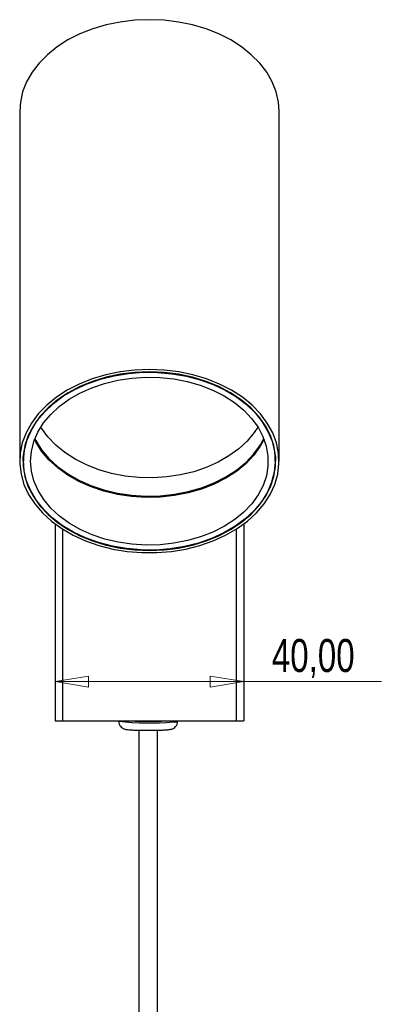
# Model space of a CAD drawing. Header units: millimetres. Extents: x 455 to 882, y -101 to 794.
# Tile 12 of 12: x 844 to 882, y 570 to 675. Entities that reach past the tile are written whole.
import ezdxf

# ---------------------------------------------------------------- set-up
doc = ezdxf.new("R2010")
doc.units = ezdxf.units.MM
doc.styles.add('SLDTEXTSTYLE0', font='TXT', dxfattribs={"width": 0.75})
doc.dimstyles.new('SLDDIMSTYLE2', dxfattribs={"dimtxt": 3.5, "dimasz": 3.556, "dimexe": 0, "dimexo": 0.0625, "dimgap": 0.875, "dimtad": 1, "dimlfac": 2, "dimrnd": 1e-09, "dimzin": 12, "dimdsep": 46, "dimtxsty": 'SLDTEXTSTYLE0', "dimblk1": 'CLOSED', "dimblk2": 'CLOSED', "dimsah": 1, "dimcen": 0.09, "dimadec": 0, "dimazin": 3, "dimtfac": 1, "dimtofl": 0, "dimtmove": 0, "dimatfit": 3, "dimldrblk": 'CLOSED', "dimfxl": 0, "dimfrac": 2, "dimtolj": 1, "dimtzin": 12, "dimarcsym": 0})

# ---------------------------------------------------------------- blocks, each defined once
blk = doc.blocks.new('_Closed')
at = {"color": 0, "linetype": 'ByBlock', "lineweight": -2}
for p, q in [((-1, 0.166667), (0, 0)), ((-1, 0.166667), (-1, -0.166667)), ((0, 0), (-1, -0.166667)), ((0, 0), (-1, 0))]:
    blk.add_line(p, q, dxfattribs=at)
blk = doc.blocks.new('_D_4')
at = {"color": 7, "linetype": 'Continuous', "lineweight": 0}
for q in [(847.47, 604.69), (882.09, 604.69)]:
    blk.add_line((867.47, 604.69), q, dxfattribs=at)
at = {"color": 7, "linetype": 'Continuous', "lineweight": 18, "xscale": 3.556, "yscale": 3.556, "rotation": 180.0000000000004}
blk.add_blockref('_Closed', (847.47, 604.69, -45.92), dxfattribs=at)
at = {"color": 7, "linetype": 'Continuous', "lineweight": 18, "xscale": 3.556, "yscale": 3.556}
blk.add_blockref('_Closed', (867.47, 604.69, -45.92), dxfattribs=at)
at = {"color": 7, "linetype": 'Continuous', "lineweight": 18, "insert": (870.45, 609.21), "char_height": 3.5, "attachment_point": 1, "style": 'SLDTEXTSTYLE0'}
blk.add_mtext('40,00', dxfattribs=at)

msp = doc.modelspace()

# ---------------------------------------------------------------- linework, layer by layer
at = {"color": 7, "linetype": 'Continuous', "lineweight": 25}
for p, q in [((843.717, 665.204), (843.717, 628.0809)), ((871.217, 628.0809), (871.217, 665.204)), ((844.117, 628.8987), (844.117, 628.0809)), ((870.817, 628.0809), (870.817, 628.8987)), ((847.467, 621.4078), (847.467, 600.5117)), ((867.467, 621.4078), (867.467, 600.5117)), ((847.467, 600.5117), (848.267, 600.5117)), ((848.267, 600.5117), (866.667, 600.5117)), ((854.2102, 600.5117), (854.2102, 600.4806)), ((860.4602, 600.4806), (860.4602, 600.5117)), ((866.667, 600.5117), (867.467, 600.5117))]:
    msp.add_line(p, q, dxfattribs=at)
at = {"color": 8, "linetype": 'Continuous', "lineweight": 25}
for p, q in [((848.267, 620.8552), (848.267, 600.5117)), ((866.667, 620.8552), (866.667, 600.5117))]:
    msp.add_line(p, q, dxfattribs=at)
at = {"color": 7, "linetype": 'Continuous', "lineweight": 25, "flags": 128}
for points in [[(871.217, 665.204), (871.1475, 666.1802), (870.9043, 667.2657), (870.4894, 668.3248), (869.9082, 669.344), (869.168, 670.3104), (868.2782, 671.2115), (867.2504, 672.0359), (866.0975, 672.7729), (864.8344, 673.4133), (863.4772, 673.9488), (862.0431, 674.3725), (860.5506, 674.6791), (859.0187, 674.8646), (857.467, 674.9268), (855.9152, 674.8646), (854.3833, 674.6791), (852.8908, 674.3725), (851.4568, 673.9488), (850.0995, 673.4133), (848.8364, 672.7729), (847.6836, 672.0359), (846.6557, 671.2115), (845.766, 670.3104), (845.0258, 669.344), (844.4445, 668.3248), (844.0297, 667.2657), (843.7865, 666.1802), (843.717, 665.204)], [(857.467, 637.8037), (855.8996, 637.7403), (854.3526, 637.551), (852.8463, 637.2382), (851.4002, 636.8061), (850.0332, 636.2602), (848.7631, 635.6077), (847.6064, 634.8571), (846.5783, 634.0181), (845.6922, 633.1017), (844.9595, 632.1199), (844.39, 631.0854), (843.9908, 630.0118), (843.7674, 628.913), (843.7226, 627.8033), (843.8569, 626.6972), (844.1687, 625.6092), (844.6538, 624.5535), (845.306, 623.5437), (846.1167, 622.593), (847.0754, 621.7139), (848.1696, 620.9178), (849.3849, 620.2151), (850.7057, 619.6149), (852.1145, 619.1251), (853.5932, 618.7521), (855.1223, 618.5006), (856.682, 618.3741), (858.252, 618.3741), (859.8117, 618.5006), (861.3408, 618.7521), (862.8194, 619.1251), (864.2283, 619.6149), (865.549, 620.2151), (866.7644, 620.9178), (867.8585, 621.7139), (868.8172, 622.593), (869.6279, 623.5437), (870.2801, 624.5535), (870.7652, 625.6092), (871.077, 626.6972), (871.2114, 627.8033), (871.1665, 628.913), (870.9431, 630.0118), (870.544, 631.0854), (869.9744, 632.1199), (869.2418, 633.1017), (868.3556, 634.0181), (867.3275, 634.8571), (866.1709, 635.6077), (864.9008, 636.2602), (863.5338, 636.8061), (862.0877, 637.2382), (860.5813, 637.551), (859.0344, 637.7403), (857.467, 637.8037)], [(857.467, 637.5562), (855.9113, 637.4921), (854.3767, 637.3008), (852.8839, 636.9847), (851.4531, 636.5483), (850.1036, 635.9974), (848.8536, 635.3394), (847.7202, 634.5832), (846.7185, 633.7391), (845.8622, 632.8185), (845.1629, 631.8339), (844.6299, 630.7985), (844.2706, 629.7263), (844.0897, 628.6319), (844.0897, 627.53), (844.2706, 626.4356), (844.6299, 625.3634), (845.1629, 624.328), (845.8622, 623.3433), (846.7185, 622.4227), (847.7202, 621.5786), (848.8536, 620.8225), (850.1036, 620.1645), (851.4531, 619.6136), (852.8839, 619.1771), (854.3767, 618.8611), (855.9113, 618.6698), (857.467, 618.6057), (859.0226, 618.6698), (860.5572, 618.8611), (862.05, 619.1771), (863.4809, 619.6136), (864.8304, 620.1645), (866.0803, 620.8225), (867.2138, 621.5786), (868.2154, 622.4227), (869.0717, 623.3433), (869.7711, 624.328), (870.304, 625.3634), (870.6634, 626.4356), (870.8443, 627.53), (870.8443, 628.6319), (870.6634, 629.7263), (870.304, 630.7985), (869.7711, 631.8339), (869.0717, 632.8185), (868.2154, 633.7391), (867.2138, 634.5832), (866.0803, 635.3394), (864.8304, 635.9974), (863.4809, 636.5483), (862.05, 636.9847), (860.5572, 637.3008), (859.0226, 637.4921), (857.467, 637.5562)], [(845.5822, 632.3806), (846.3685, 633.3272), (847.3049, 634.2028), (848.3787, 634.9956), (849.5754, 635.6949), (850.8788, 636.2912), (852.2713, 636.7766), (853.7341, 637.1443), (855.2474, 637.3894), (856.7906, 637.5087), (858.3431, 637.5005), (859.8836, 637.3648), (861.3915, 637.1037), (862.8464, 636.7205), (864.2284, 636.2205), (865.5191, 635.6104), (866.7008, 634.8985), (867.7577, 634.0944), (868.6754, 633.209), (869.4415, 632.2542), (870.0457, 631.243), (870.4798, 630.189), (870.738, 629.1065), (870.8166, 628.0102), (870.7147, 626.9148), (870.4337, 625.8352), (869.9773, 624.7859), (869.3517, 623.7812), (868.5654, 622.8347), (867.6291, 621.9591), (866.5553, 621.1663), (865.3586, 620.467), (864.0551, 619.8706), (862.6626, 619.3853), (861.1998, 619.0176), (859.6866, 618.7724), (858.1433, 618.6532), (856.5909, 618.6614), (855.0503, 618.797), (853.5424, 619.0582), (852.0876, 619.4414), (850.7055, 619.9414), (849.4149, 620.5514), (848.2331, 621.2634), (847.1763, 622.0675), (846.2586, 622.9529), (845.4924, 623.9077), (844.8882, 624.9189), (844.4541, 625.9728), (844.196, 627.0553), (844.1174, 628.1517), (844.2192, 629.2471), (844.5003, 630.3267), (844.9567, 631.3759), (845.5822, 632.3806)], [(846.2499, 632.1391), (847.0074, 633.0487), (847.9118, 633.8886), (848.9502, 634.6469), (850.1083, 635.3131), (851.3696, 635.8778), (852.7165, 636.333), (854.1301, 636.6724), (855.5906, 636.8911), (857.0774, 636.9862), (858.5697, 636.9563), (860.0464, 636.8018), (861.487, 636.5248), (862.8712, 636.1294), (864.1794, 635.6209), (865.3935, 635.0066), (866.4963, 634.2951), (867.4723, 633.4964), (868.3079, 632.6216), (868.9913, 631.6831), (869.5129, 630.694), (869.8654, 629.6682), (870.0439, 628.6202), (870.0458, 627.5646), (869.8711, 626.5162), (869.5224, 625.4898), (869.0043, 624.4998), (868.3244, 623.56), (867.492, 622.6837), (866.5189, 621.8832), (865.4187, 621.1697), (864.2069, 620.5532), (862.9004, 620.0424), (861.5177, 619.6444), (860.0782, 619.3648), (858.602, 619.2076), (857.1098, 619.175), (855.6227, 619.2673), (854.1614, 619.4835), (852.7466, 619.8202), (851.398, 620.273), (850.1346, 620.8354), (848.9742, 621.4994), (847.9329, 622.2559), (847.0255, 623.0941), (846.2647, 624.0024), (845.6611, 624.9679), (845.2233, 625.9771), (844.9573, 627.0158), (844.867, 628.0695), (844.9535, 629.1233), (845.2157, 630.1625), (845.6499, 631.1725), (846.2499, 632.1391)], [(868.9774, 631.7052), (868.5885, 631.117), (867.8355, 630.2152), (866.937, 629.3828), (865.9056, 628.6313), (864.7556, 627.9713), (863.5034, 627.4121), (862.1664, 626.9616), (860.7635, 626.6261), (859.3143, 626.4102), (857.8391, 626.3171), (856.3588, 626.348), (854.894, 626.5024), (853.4653, 626.7783), (852.0927, 627.1718), (850.7957, 627.6773), (849.5922, 628.2877), (848.4994, 628.9944), (847.5324, 629.7876), (846.7048, 630.6561), (846.0284, 631.5877), (845.9566, 631.7052)], [(844.118, 627.9616), (844.0897, 628.2371), (844.0763, 628.4345)], [(844.117, 628.2531), (844.0897, 628.5199), (844.0853, 628.5759)], [(870.8576, 628.4345), (870.8443, 628.2371), (870.8159, 627.9616)], [(870.8487, 628.5759), (870.8443, 628.5199), (870.817, 628.2531)], [(856.8493, 600.5117), (857.1577, 600.5097), (857.8211, 600.5117)]]:
    msp.add_lwpolyline(points, dxfattribs=at)
at = {"color": 8, "linetype": 'Continuous', "lineweight": 25, "flags": 128}
for points in [[(869.6335, 630.3978), (869.2302, 629.6631), (868.5369, 628.705), (867.6882, 627.8115), (866.6961, 626.9953), (865.5743, 626.2678), (864.3388, 625.6392), (863.0068, 625.1184), (861.597, 624.7126), (860.1293, 624.4276), (858.6242, 624.2673), (857.1028, 624.234), (855.5866, 624.3282), (854.0967, 624.5486), (852.6542, 624.892), (851.2792, 625.3536), (849.9911, 625.9269), (848.8079, 626.604), (847.7463, 627.3753), (846.8211, 628.2299), (846.0454, 629.156), (845.43, 630.1404), (845.3005, 630.3978)], [(845.3284, 630.4699), (845.425, 630.2802), (846.0407, 629.2954), (846.8167, 628.369), (847.7423, 627.514), (848.8043, 626.7424), (849.988, 626.0651), (851.2766, 625.4915), (852.6522, 625.0296), (854.0953, 624.6861), (855.5858, 624.4657), (857.1027, 624.3715), (858.6247, 624.4048), (860.1304, 624.5651), (861.5988, 624.8502), (863.0091, 625.2562), (864.3417, 625.7772), (865.5777, 626.4061), (866.6999, 627.1339), (867.6925, 627.9504), (868.5415, 628.8442), (869.2351, 629.8028), (869.6056, 630.4699)]]:
    msp.add_lwpolyline(points, dxfattribs=at)
at = {"color": 8, "linetype": 'Continuous', "lineweight": 25}
for centre, radius, start, end in [((857.5358, 632.8159), 32.5059, 264.127939, 274.35398), ((860.1164, 601.1292), 0.7341, 261.159577, 297.924461)]:
    msp.add_arc(centre, radius, start, end, dxfattribs=at)
at = {"color": 7, "linetype": 'Continuous', "lineweight": 25}
msp.add_arc((857.3352, 657.6927), 57.2111, 268.143477, 271.856523, dxfattribs=at)
for points, knots in [([(854.2244, 600.4807), (854.222, 600.4244), (854.2156, 600.2727), (854.3105, 600.0558), (854.456, 599.8671), (854.6136, 599.7463), (854.7562, 599.677), (854.8744, 599.6392), (854.9978, 599.6124), (855.1707, 599.589), (855.4614, 599.5657), (855.9094, 599.5447), (856.4476, 599.5301), (857.0511, 599.5227), (857.6694, 599.523), (858.2651, 599.531), (858.8001, 599.5462), (859.145, 599.5627), (859.3042, 599.5744), (859.3434, 599.5772)], [0, 0, 0, 0, 0.02447925, 0.06594705, 0.09992891, 0.1293288, 0.15480848, 0.17779218, 0.20642832, 0.26094343, 0.35105341, 0.43689292, 0.52714349, 0.61592438, 0.70427744, 0.79264008, 0.88127845, 0.9708026, 1, 1, 1, 1]), ([(859.3434, 599.5772), (859.4018, 599.5821), (859.5258, 599.5926), (859.6681, 599.612), (859.8086, 599.64), (859.9861, 599.7058), (860.1748, 599.8262), (860.3463, 600.0277), (860.4536, 600.2618), (860.448, 600.4211), (860.446, 600.4792)], [0, 0, 0, 0, 0.1506114, 0.3196699, 0.45480637, 0.54696542, 0.6530967, 0.77852335, 0.91921306, 1, 1, 1, 1]), ([(856.3352, 599.5347), (856.3352, 599.4473), (856.3352, 598.0568), (856.3352, 595.4961), (856.3352, 591.9751), (856.3352, 588.8207), (856.3352, 586.0001), (856.3352, 583.3604), (856.3352, 580.9071), (856.3352, 578.6452), (856.3352, 576.6676), (856.3352, 573.2741), (856.3352, 568.2851), (856.3352, 559.8837), (856.3352, 549.6724), (856.3352, 538.1165), (856.3352, 526.9646), (856.3352, 516.1785), (856.3352, 505.316), (856.3352, 489.3192), (856.3352, 468.1758), (856.3352, 441.875), (856.3352, 408.575), (856.3352, 368.2923), (856.3352, 321.0704), (856.3352, 269.5847), (856.3352, 213.8958), (856.3352, 154.0369), (856.3352, 109.8017), (856.3352, 81.1433), (856.3352, 68.0181), (856.3352, 54.8925), (856.3352, 41.7676), (856.3352, 28.6629), (856.3352, 16.8782), (856.3352, 6.5914), (856.3352, -0.2087), (856.3352, -4.8487), (856.3352, -7.6394), (856.3352, -10.7262), (856.3352, -14.2174), (856.3352, -18.2931), (856.3352, -22.9881), (856.3352, -28.3372), (856.3352, -34.2009), (856.3352, -40.5819), (856.3352, -47.4845), (856.3352, -54.9137), (856.3352, -60.2983), (856.3352, -63.2051), (856.3352, -63.4601)], [0, 0, 0, 0, 0.00039582, 0.00629603, 0.01158799, 0.01632829, 0.02056697, 0.02434821, 0.02827013, 0.03166564, 0.03458136, 0.0372178, 0.04702066, 0.05715998, 0.0752543, 0.09326735, 0.10942294, 0.1257226, 0.14213361, 0.15864049, 0.19819043, 0.23787291, 0.27768358, 0.34887679, 0.42012214, 0.49131146, 0.58179004, 0.67205481, 0.76211425, 0.78190722, 0.80170191, 0.82149081, 0.84128588, 0.86107739, 0.88077469, 0.89459824, 0.90761354, 0.91153784, 0.91558959, 0.92023828, 0.92550272, 0.9313839, 0.93867757, 0.94674373, 0.955586, 0.96520914, 0.97561946, 0.98682648, 0.99884409, 1, 1, 1, 1]), ([(858.3352, -63.4617), (858.3352, -61.0894), (858.3352, -56.507), (858.3352, -49.8846), (858.3352, -43.7689), (858.3352, -38.1977), (858.3352, -33.1616), (858.3352, -28.6521), (858.3352, -24.6324), (858.3352, -18.1682), (858.3352, -8.9864), (858.3352, 6.4097), (858.3352, 25.2523), (858.3352, 66.4498), (858.3352, 123.8895), (858.3352, 197.6318), (858.3352, 258.4515), (858.3352, 309.1397), (858.3352, 349.6227), (858.3352, 390.1019), (858.3352, 426.0411), (858.3352, 457.4197), (858.3352, 484.1764), (858.3352, 506.3491), (858.3352, 523.925), (858.3352, 536.9716), (858.3352, 547.2644), (858.3352, 554.8322), (858.3352, 559.6694), (858.3352, 564.3092), (858.3352, 567.8403), (858.3352, 570.3758), (858.3352, 572.1968), (858.3352, 574.3445), (858.3352, 576.8918), (858.3352, 579.6801), (858.3352, 582.7054), (858.3352, 585.9632), (858.3352, 589.6524), (858.3352, 593.824), (858.3352, 597.1717), (858.3352, 599.1343), (858.3352, 599.5345)], [0, 0, 0, 0, 0.01074578, 0.0207575, 0.02998208, 0.03842796, 0.04597041, 0.05277093, 0.05883248, 0.0641573, 0.08201743, 0.10037174, 0.13380804, 0.16725841, 0.28674423, 0.39365602, 0.50086913, 0.56188941, 0.6229622, 0.68400905, 0.74501954, 0.78557192, 0.8260186, 0.86615176, 0.88601247, 0.9056608, 0.92520785, 0.93255776, 0.93992311, 0.94711178, 0.95356685, 0.95590833, 0.95858791, 0.96180859, 0.96562739, 0.97011416, 0.97442398, 0.97931411, 0.98485169, 0.99111369, 0.99818831, 1, 1, 1, 1])]:
    msp.add_open_spline(points, degree=3, knots=knots, dxfattribs=at)

# ---------------------------------------------------------------- dimensions: what is measured, and where the dimension line sits
at = {"color": 7, "linetype": 'Continuous', "lineweight": 18}
dim = msp.add_linear_dim(base=(847.467, 604.6944), p1=(867.467, 600.5117), p2=(847.467, 600.5117), dimstyle='SLDDIMSTYLE2', dxfattribs=at)
dim.commit()
dim.dimension.update_dxf_attribs({"geometry": '_D_4', "text_midpoint": (876.2702, 604.6944), "dimtype": 160})

doc.saveas('drawing.dxf')
